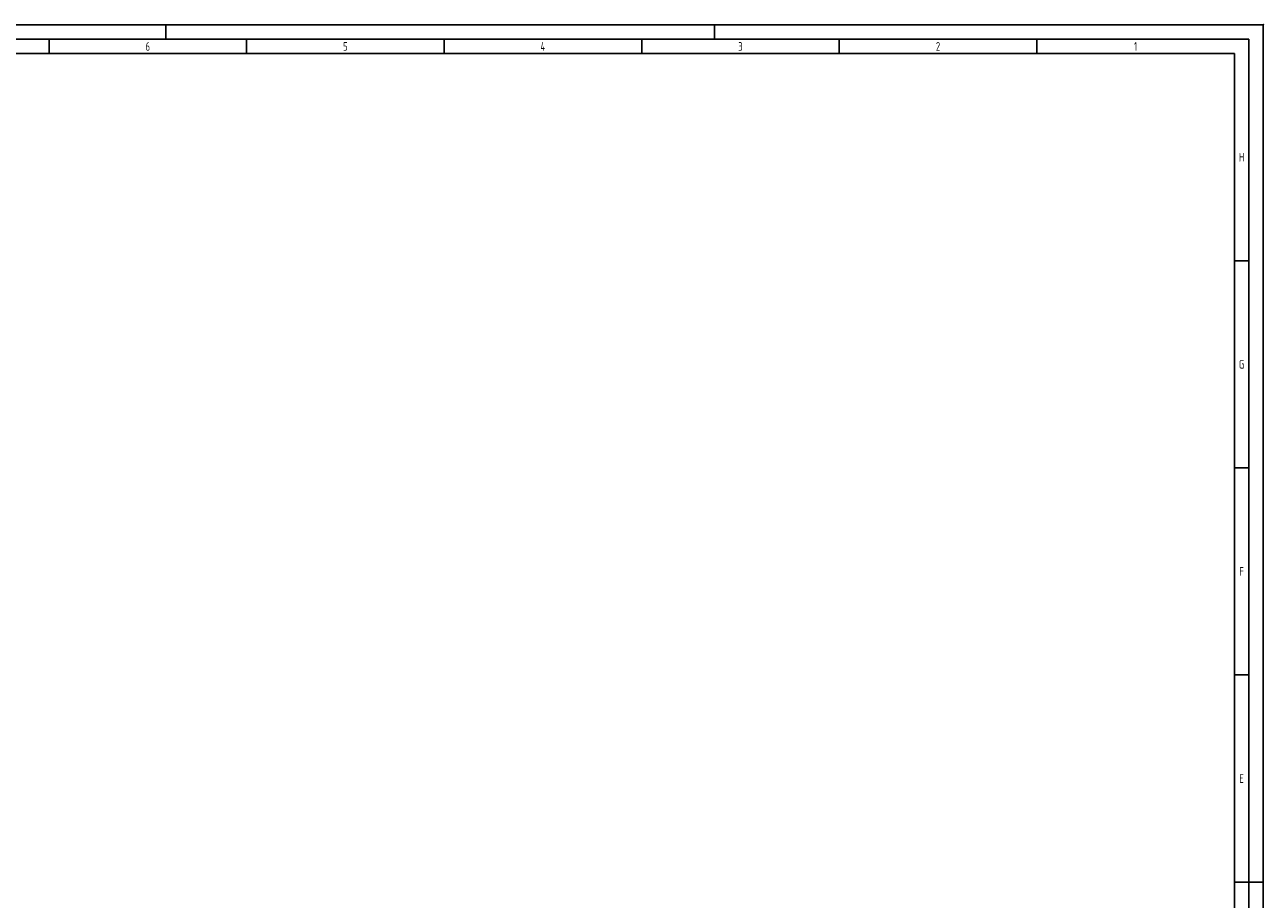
# Paper-space layout 'A1 - Layout' of a CAD drawing. Extents: x 0 to 841, y 1 to 595.
# Tile 4 of 4: x 412 to 841, y 292 to 595. Entities that reach past the tile are written whole.
import ezdxf
from ezdxf.enums import TextEntityAlignment as Align

# ---------------------------------------------------------------- set-up
doc = ezdxf.new("R2010")
doc.units = 0
doc.header["$LTSCALE"] = 50
doc.header["$MEASUREMENT"] = 0
doc.header["$PDSIZE"] = -1
doc.layers.get('0').update_dxf_attribs({"color": 6, "linetype": 'CONTINUOUS'})
doc.layers.add('6', color=2, linetype='CONTINUOUS')
doc.layers.add('RAHMEN', color=6, linetype='CONTINUOUS')
doc.layers.get('0').off()
doc.styles.add('ISO8', font='ISOCP3.SHX', dxfattribs={"width": 0.8})

# ---------------------------------------------------------------- blocks, each defined once
blk = doc.blocks.new('RAHMEN-A1')
at = {"layer": '6'}
blk.add_point((841, 594), dxfattribs=at)
at = {"layer": 'RAHMEN', "color": 3}
for p, q in [((841, 594), (0, 594)), ((461, 589), (461, 594)), ((651, 589), (651, 594)), ((841, 0), (841, 594)), ((836, 297), (841, 297))]:
    blk.add_line(p, q, dxfattribs=at)
at = {"layer": 'RAHMEN', "color": 5}
for p, q in [((836, 589), (5, 589)), ((836, 5), (836, 589))]:
    blk.add_line(p, q, dxfattribs=at)
at = {"layer": 'RAHMEN', "color": 2}
for p, q in [((420.5, 589), (420.5, 584)), ((488.92, 589), (488.92, 584)), ((557.33, 589), (557.33, 584)), ((625.75, 589), (625.75, 584)), ((694.17, 589), (694.17, 584)), ((762.58, 589), (762.58, 584)), ((831, 584), (10, 584)), ((831, 10), (831, 584)), ((831, 512.25), (836, 512.25)), ((831, 440.5), (836, 440.5)), ((831, 368.75), (836, 368.75)), ((831, 297), (836, 297))]:
    blk.add_line(p, q, dxfattribs=at)
at = {"layer": 'RAHMEN', "color": 2, "style": 'ISO8', "width": 0.8}
for s, p in [('6', (454.71, 586.5)), ('5', (523.12, 586.5)), ('4', (591.54, 586.5)), ('3', (659.96, 586.5)), ('2', (728.38, 586.5)), ('1', (796.79, 586.5)), ('H', (833.5, 548.12)), ('G', (833.5, 476.38)), ('F', (833.5, 404.62)), ('E', (833.5, 332.88))]:
    blk.add_text(s, height=3, dxfattribs=at).set_placement(p, align=Align.MIDDLE)

psp = doc.layouts.new('A1 - Layout')

# ---------------------------------------------------------------- block references
psp.add_blockref('RAHMEN-A1', (0.22, 0.63))

doc.saveas('drawing.dxf')
